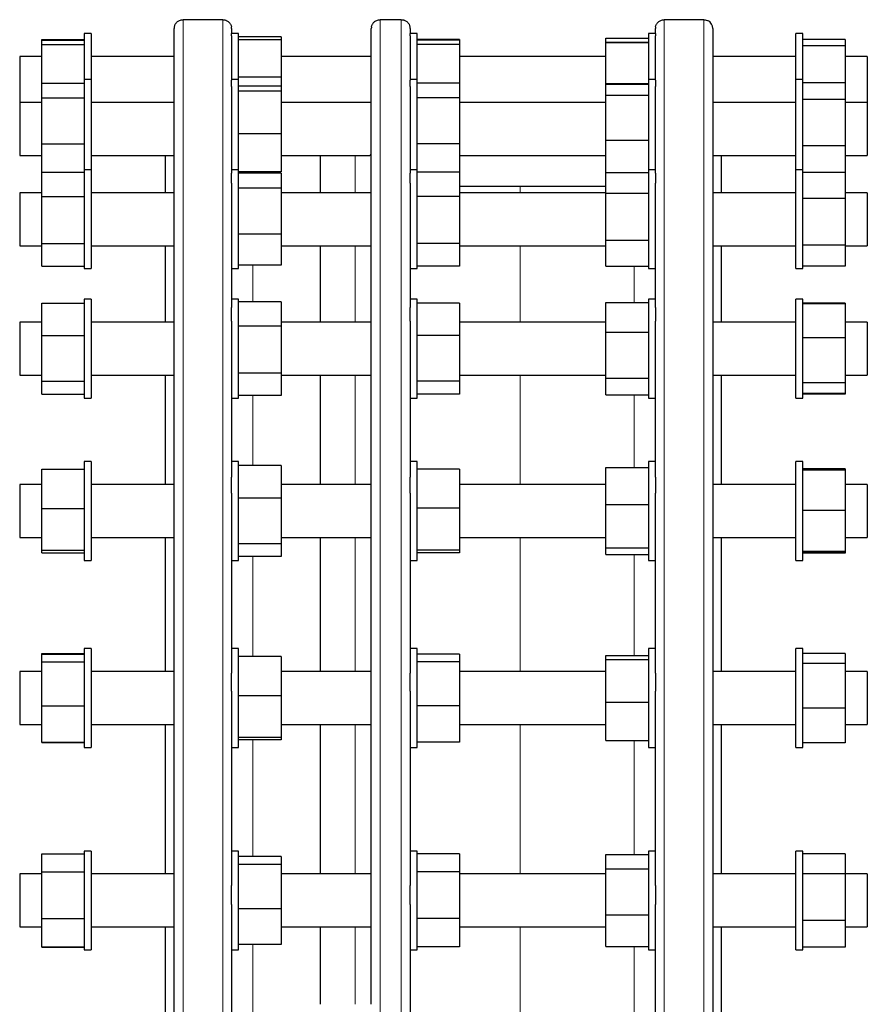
# Model space of a CAD drawing. Header units: millimetres. Extents: x 57 to 1880, y 65 to 1766.
# Tile 5 of 5: x 1400 to 1880, y 1187 to 1745. Entities that reach past the tile are written whole.
import ezdxf

# ---------------------------------------------------------------- set-up
doc = ezdxf.new("R2010")
doc.units = ezdxf.units.MM

msp = doc.modelspace()

# ---------------------------------------------------------------- linework, layer by layer
at = {"color": 7, "linetype": 'Continuous', "lineweight": 25}
for p, q in [((1487.6, 634.77), (1487.6, 1739.77)), ((1515.1, 1744.75), (1492.6, 1744.75)), ((1520.1, 1739.77), (1520.1, 1736.96)), ((1599.21, 1187.27), (1599.21, 1739.77)), ((1616.21, 1744.75), (1604.21, 1744.75)), ((1621.21, 1739.77), (1621.21, 1736.96)), ((1760.1, 1736.96), (1760.1, 1739.77)), ((1787.6, 1744.75), (1765.1, 1744.75)), ((1790.1, 1744.1), (1790.1, 1744.09)), ((1792.6, 1739.77), (1792.6, 1187.27)), ((1440.6, 1736.96), (1436.6, 1736.96)), ((1436.6, 1736.96), (1436.6, 1710.8)), ((1440.6, 1736.96), (1440.6, 1710.8)), ((1524.1, 1736.96), (1520.1, 1736.96)), ((1520.1, 1735.66), (1520.1, 1736.96)), ((1520.1, 1735.66), (1520.1, 1710.52)), ((1524.1, 1710.8), (1524.1, 1736.96)), ((1548.1, 1735.11), (1524.1, 1735.11)), ((1548.1, 1735.11), (1548.1, 1733.43)), ((1625.21, 1736.96), (1621.21, 1736.96)), ((1621.21, 1735.66), (1621.21, 1736.96)), ((1621.21, 1735.66), (1621.21, 1710.52)), ((1625.21, 1710.8), (1625.21, 1736.96)), ((1732.1, 1734.25), (1756.1, 1734.25)), ((1732.1, 1732.11), (1732.1, 1734.25)), ((1760.1, 1736.96), (1756.1, 1736.96)), ((1756.1, 1736.96), (1756.1, 1710.8)), ((1760.1, 1736.96), (1760.1, 1735.66)), ((1760.1, 1710.52), (1760.1, 1735.66)), ((1843.6, 1736.96), (1839.6, 1736.96)), ((1839.6, 1710.8), (1839.6, 1736.96)), ((1843.6, 1710.8), (1843.6, 1736.96)), ((1412.6, 1733.5), (1436.6, 1733.5)), ((1412.6, 1733.1), (1412.6, 1733.5)), ((1412.6, 1733.1), (1436.6, 1733.1)), ((1412.6, 1730.63), (1412.6, 1733.1)), ((1412.6, 1708.8), (1412.6, 1730.63)), ((1412.6, 1730.63), (1436.6, 1730.63)), ((1548.1, 1733.43), (1524.1, 1733.43)), ((1548.1, 1733.43), (1548.1, 1712.24)), ((1649.21, 1733.51), (1625.21, 1733.51)), ((1649.21, 1733.09), (1625.21, 1733.09)), ((1649.21, 1730.64), (1625.21, 1730.64)), ((1649.21, 1733.51), (1649.21, 1733.09)), ((1649.21, 1733.09), (1649.21, 1730.64)), ((1649.21, 1730.64), (1649.21, 1708.8)), ((1732.1, 1732.11), (1756.1, 1732.11)), ((1732.1, 1731.81), (1732.1, 1732.11)), ((1732.1, 1708.66), (1732.1, 1731.81)), ((1732.1, 1731.81), (1756.1, 1731.81)), ((1867.6, 1733.58), (1843.6, 1733.58)), ((1867.6, 1729.9), (1843.6, 1729.9)), ((1867.6, 1733.58), (1867.6, 1729.9)), ((1867.6, 1729.9), (1867.6, 1709.02)), ((1412.6, 1723.96), (1400.1, 1723.96)), ((1400.1, 1723.96), (1400.1, 1705.63)), ((1487.6, 1723.96), (1440.6, 1723.96)), ((1599.21, 1723.96), (1548.1, 1723.96)), ((1732.1, 1723.96), (1649.21, 1723.96)), ((1839.6, 1723.96), (1792.6, 1723.96)), ((1880.1, 1723.96), (1867.6, 1723.96)), ((1880.1, 1723.96), (1880.1, 1705.63)), ((1548.1, 1712.24), (1524.1, 1712.24)), ((1548.1, 1712.24), (1548.1, 1707.02)), ((1412.6, 1708.8), (1436.6, 1708.8)), ((1412.6, 1700.51), (1412.6, 1708.8)), ((1440.6, 1710.8), (1436.6, 1710.8)), ((1436.6, 1710.8), (1436.6, 1674.06)), ((1440.6, 1710.8), (1440.6, 1674.06)), ((1524.1, 1710.8), (1520.1, 1710.8)), ((1520.1, 1706.95), (1520.1, 1710.52)), ((1520.1, 1706.95), (1520.1, 1657.93)), ((1524.1, 1659.8), (1524.1, 1710.8)), ((1548.1, 1707.02), (1524.1, 1707.02)), ((1548.1, 1707.02), (1548.1, 1704.35)), ((1625.21, 1710.8), (1621.21, 1710.8)), ((1621.21, 1706.95), (1621.21, 1710.52)), ((1621.21, 1706.95), (1621.21, 1657.93)), ((1625.21, 1659.8), (1625.21, 1710.8)), ((1649.21, 1708.8), (1625.21, 1708.8)), ((1649.21, 1708.8), (1649.21, 1700.52)), ((1732.1, 1708.27), (1732.1, 1708.66)), ((1732.1, 1708.66), (1756.1, 1708.66)), ((1732.1, 1708.27), (1756.1, 1708.27)), ((1732.1, 1702.07), (1732.1, 1708.27)), ((1760.1, 1710.8), (1756.1, 1710.8)), ((1756.1, 1710.8), (1756.1, 1676.26)), ((1760.1, 1710.52), (1760.1, 1706.95)), ((1760.1, 1657.93), (1760.1, 1706.95)), ((1843.6, 1710.8), (1839.6, 1710.8)), ((1839.6, 1659.8), (1839.6, 1710.8)), ((1843.6, 1659.8), (1843.6, 1710.8)), ((1867.6, 1709.02), (1843.6, 1709.02)), ((1867.6, 1709.02), (1867.6, 1699.58)), ((1400.1, 1705.63), (1400.1, 1697.8)), ((1412.6, 1674.51), (1412.6, 1700.51)), ((1412.6, 1700.51), (1436.6, 1700.51)), ((1548.1, 1704.35), (1524.1, 1704.35)), ((1548.1, 1704.35), (1548.1, 1680.13)), ((1649.21, 1700.52), (1625.21, 1700.52)), ((1649.21, 1700.52), (1649.21, 1674.53)), ((1732.1, 1676.6), (1732.1, 1702.07)), ((1732.1, 1702.07), (1756.1, 1702.07)), ((1880.1, 1705.63), (1880.1, 1697.8)), ((1412.6, 1697.8), (1400.1, 1697.8)), ((1400.1, 1697.8), (1400.1, 1676.3)), ((1487.6, 1697.8), (1440.6, 1697.8)), ((1599.21, 1697.8), (1548.1, 1697.8)), ((1599.21, 1697.8), (1599.21, 1697.88)), ((1732.1, 1697.8), (1649.21, 1697.8)), ((1839.6, 1697.8), (1792.6, 1697.8)), ((1867.6, 1699.58), (1843.6, 1699.58)), ((1867.6, 1699.58), (1867.6, 1673.36)), ((1880.1, 1697.8), (1867.6, 1697.8)), ((1880.1, 1697.8), (1880.1, 1676.3)), ((1548.1, 1680.13), (1524.1, 1680.13)), ((1548.1, 1680.13), (1548.1, 1658.59)), ((1400.1, 1676.3), (1400.1, 1667.8)), ((1412.6, 1674.51), (1436.6, 1674.51)), ((1412.6, 1658.35), (1412.6, 1674.51)), ((1436.6, 1674.06), (1436.6, 1659.8)), ((1440.6, 1674.06), (1440.6, 1659.8)), ((1649.21, 1674.53), (1625.21, 1674.53)), ((1649.21, 1674.53), (1649.21, 1658.35)), ((1732.1, 1676.6), (1756.1, 1676.6)), ((1732.1, 1658.3), (1732.1, 1676.6)), ((1756.1, 1676.26), (1756.1, 1659.8)), ((1867.6, 1673.36), (1843.6, 1673.36)), ((1867.6, 1673.36), (1867.6, 1658.3)), ((1880.1, 1676.3), (1880.1, 1667.8)), ((1400.1, 1667.8), (1412.6, 1667.8)), ((1440.6, 1667.8), (1487.6, 1667.8)), ((1482.6, 1646.8), (1482.6, 1667.8)), ((1548.1, 1667.8), (1598.2, 1667.8)), ((1570.21, 1667.8), (1570.21, 1646.8)), ((1649.21, 1667.8), (1732.1, 1667.8)), ((1792.6, 1667.8), (1839.6, 1667.8)), ((1797.6, 1646.8), (1797.6, 1667.8)), ((1867.6, 1667.8), (1880.1, 1667.8)), ((1412.6, 1644.65), (1412.6, 1658.35)), ((1412.6, 1658.35), (1436.6, 1658.35)), ((1440.6, 1659.8), (1436.6, 1659.8)), ((1436.6, 1659.8), (1436.6, 1617.35)), ((1440.6, 1659.8), (1440.6, 1617.35)), ((1524.1, 1659.8), (1520.1, 1659.8)), ((1520.1, 1652.18), (1520.1, 1657.93)), ((1524.1, 1603.8), (1524.1, 1659.8)), ((1548.1, 1658.59), (1524.1, 1658.59)), ((1548.1, 1657.83), (1524.1, 1657.83)), ((1548.1, 1657.83), (1548.1, 1649.35)), ((1625.21, 1659.8), (1621.21, 1659.8)), ((1621.21, 1652.18), (1621.21, 1657.93)), ((1625.21, 1603.8), (1625.21, 1659.8)), ((1649.21, 1658.35), (1625.21, 1658.35)), ((1649.21, 1658.35), (1649.21, 1644.66)), ((1732.1, 1658.3), (1756.1, 1658.3)), ((1732.1, 1646.51), (1732.1, 1658.3)), ((1760.1, 1659.8), (1756.1, 1659.8)), ((1756.1, 1659.8), (1756.1, 1619.36)), ((1760.1, 1657.93), (1760.1, 1652.18)), ((1843.6, 1659.8), (1839.6, 1659.8)), ((1839.6, 1603.8), (1839.6, 1659.8)), ((1843.6, 1603.8), (1843.6, 1659.8)), ((1867.6, 1658.3), (1843.6, 1658.3)), ((1867.6, 1658.3), (1867.6, 1643.57)), ((1520.1, 1652.18), (1520.1, 1581.74)), ((1621.21, 1652.18), (1621.21, 1581.74)), ((1683.6, 1650.27), (1649.21, 1650.27)), ((1732.1, 1650.27), (1683.6, 1650.27)), ((1760.1, 1581.74), (1760.1, 1652.18)), ((1412.6, 1646.8), (1400.1, 1646.8)), ((1400.1, 1646.8), (1400.1, 1622.44)), ((1412.6, 1644.65), (1436.6, 1644.65)), ((1412.6, 1618.1), (1412.6, 1644.65)), ((1487.6, 1646.8), (1440.6, 1646.8)), ((1548.1, 1649.35), (1524.1, 1649.35)), ((1548.1, 1649.35), (1548.1, 1623.31)), ((1599.21, 1646.8), (1548.1, 1646.8)), ((1649.21, 1644.66), (1625.21, 1644.66)), ((1732.1, 1646.8), (1649.21, 1646.8)), ((1649.21, 1644.66), (1649.21, 1618.11)), ((1732.1, 1646.51), (1756.1, 1646.51)), ((1732.1, 1620), (1732.1, 1646.51)), ((1839.6, 1646.8), (1792.6, 1646.8)), ((1880.1, 1646.8), (1867.6, 1646.8)), ((1880.1, 1646.8), (1880.1, 1622.44)), ((1867.6, 1643.57), (1843.6, 1643.57)), ((1867.6, 1643.57), (1867.6, 1617.06)), ((1400.1, 1622.44), (1400.1, 1616.8)), ((1548.1, 1623.31), (1524.1, 1623.31)), ((1548.1, 1623.31), (1548.1, 1605.76)), ((1880.1, 1622.44), (1880.1, 1616.8)), ((1400.1, 1616.8), (1412.6, 1616.8)), ((1412.6, 1618.1), (1436.6, 1618.1)), ((1412.6, 1605.24), (1412.6, 1618.1)), ((1436.6, 1617.35), (1436.6, 1603.8)), ((1440.6, 1617.35), (1440.6, 1603.8)), ((1440.6, 1616.8), (1487.6, 1616.8)), ((1482.6, 1573.5), (1482.6, 1616.8)), ((1548.1, 1616.8), (1598.79, 1616.8)), ((1570.21, 1616.8), (1570.21, 1573.5)), ((1649.21, 1618.11), (1625.21, 1618.11)), ((1649.21, 1618.11), (1649.21, 1605.24)), ((1649.21, 1616.8), (1732.1, 1616.8)), ((1732.1, 1620), (1756.1, 1620)), ((1732.1, 1605.29), (1732.1, 1620)), ((1756.1, 1619.36), (1756.1, 1603.8)), ((1792.6, 1616.8), (1839.6, 1616.8)), ((1797.6, 1573.5), (1797.6, 1616.8)), ((1867.6, 1617.06), (1843.6, 1617.06)), ((1867.6, 1617.06), (1867.6, 1605.29)), ((1867.6, 1616.8), (1880.1, 1616.8)), ((1548.1, 1605.76), (1524.1, 1605.76)), ((1412.6, 1605.24), (1436.6, 1605.24)), ((1436.6, 1603.8), (1440.6, 1603.8)), ((1520.1, 1603.8), (1524.1, 1603.8)), ((1621.21, 1603.8), (1625.21, 1603.8)), ((1649.21, 1605.24), (1625.21, 1605.24)), ((1732.1, 1605.29), (1756.1, 1605.29)), ((1756.1, 1603.8), (1760.1, 1603.8)), ((1839.6, 1603.8), (1843.6, 1603.8)), ((1867.6, 1605.29), (1843.6, 1605.29)), ((1867.6, 1605.24), (1843.6, 1605.24)), ((1867.6, 1605.29), (1867.6, 1605.24)), ((1412.6, 1565.86), (1412.6, 1584.28)), ((1412.6, 1584.28), (1436.6, 1584.28)), ((1440.6, 1586.5), (1436.6, 1586.5)), ((1436.6, 1586.5), (1436.6, 1539.08)), ((1440.6, 1586.5), (1440.6, 1539.08)), ((1524.1, 1586.5), (1520.1, 1586.5)), ((1524.1, 1530.5), (1524.1, 1586.5)), ((1548.1, 1585.05), (1524.1, 1585.05)), ((1548.1, 1585.05), (1548.1, 1571.18)), ((1625.21, 1586.5), (1621.21, 1586.5)), ((1625.21, 1530.5), (1625.21, 1586.5)), ((1649.21, 1584.28), (1625.21, 1584.28)), ((1649.21, 1584.28), (1649.21, 1565.87)), ((1732.1, 1584.71), (1756.1, 1584.71)), ((1732.1, 1567.92), (1732.1, 1584.71)), ((1760.1, 1586.5), (1756.1, 1586.5)), ((1756.1, 1586.5), (1756.1, 1540.79)), ((1843.6, 1586.5), (1839.6, 1586.5)), ((1839.6, 1530.5), (1839.6, 1586.5)), ((1843.6, 1530.5), (1843.6, 1586.5)), ((1867.6, 1584.33), (1843.6, 1584.33)), ((1867.6, 1583.95), (1843.6, 1583.95)), ((1867.6, 1584.33), (1867.6, 1583.95)), ((1867.6, 1583.95), (1867.6, 1564.67)), ((1520.1, 1574.1), (1520.1, 1581.74)), ((1621.21, 1574.1), (1621.21, 1581.74)), ((1760.1, 1581.74), (1760.1, 1574.1)), ((1412.6, 1573.5), (1400.1, 1573.5)), ((1400.1, 1573.5), (1400.1, 1546.77)), ((1487.6, 1573.5), (1440.6, 1573.5)), ((1520.1, 1574.1), (1520.1, 1485.77)), ((1599.21, 1573.5), (1548.1, 1573.5)), ((1621.21, 1574.1), (1621.21, 1485.77)), ((1732.1, 1573.5), (1649.21, 1573.5)), ((1760.1, 1485.77), (1760.1, 1574.1)), ((1839.6, 1573.5), (1792.6, 1573.5)), ((1880.1, 1573.5), (1867.6, 1573.5)), ((1880.1, 1573.5), (1880.1, 1546.77)), ((1548.1, 1571.18), (1524.1, 1571.18)), ((1548.1, 1571.18), (1548.1, 1544.63)), ((1732.1, 1541.7), (1732.1, 1567.92)), ((1732.1, 1567.92), (1756.1, 1567.92)), ((1412.6, 1565.86), (1436.6, 1565.86)), ((1412.6, 1540.08), (1412.6, 1565.86)), ((1649.21, 1565.87), (1625.21, 1565.87)), ((1649.21, 1565.87), (1649.21, 1540.09)), ((1867.6, 1564.67), (1843.6, 1564.67)), ((1867.6, 1564.67), (1867.6, 1539.22)), ((1400.1, 1546.77), (1400.1, 1543.5)), ((1548.1, 1544.63), (1524.1, 1544.63)), ((1548.1, 1544.63), (1548.1, 1531.95)), ((1880.1, 1546.77), (1880.1, 1543.5)), ((1400.1, 1543.5), (1412.6, 1543.5)), ((1412.6, 1540.08), (1436.6, 1540.08)), ((1412.6, 1532.72), (1412.6, 1540.08)), ((1436.6, 1539.08), (1436.6, 1530.5)), ((1440.6, 1543.5), (1487.6, 1543.5)), ((1440.6, 1539.08), (1440.6, 1530.5)), ((1482.6, 1481.58), (1482.6, 1543.5)), ((1548.1, 1543.5), (1599.18, 1543.5)), ((1570.21, 1543.5), (1570.21, 1481.58)), ((1649.21, 1540.09), (1625.21, 1540.09)), ((1649.21, 1543.5), (1732.1, 1543.5)), ((1649.21, 1540.09), (1649.21, 1532.71)), ((1732.1, 1541.7), (1756.1, 1541.7)), ((1732.1, 1532.28), (1732.1, 1541.7)), ((1756.1, 1540.79), (1756.1, 1530.5)), ((1792.6, 1543.5), (1839.6, 1543.5)), ((1797.6, 1481.58), (1797.6, 1543.5)), ((1867.6, 1539.22), (1843.6, 1539.22)), ((1867.6, 1543.5), (1880.1, 1543.5)), ((1867.6, 1539.22), (1867.6, 1533.04)), ((1412.6, 1532.72), (1436.6, 1532.72)), ((1436.6, 1530.5), (1440.6, 1530.5)), ((1520.1, 1530.5), (1524.1, 1530.5)), ((1548.1, 1531.95), (1524.1, 1531.95)), ((1621.21, 1530.5), (1625.21, 1530.5)), ((1649.21, 1532.71), (1625.21, 1532.71)), ((1732.1, 1532.28), (1756.1, 1532.28)), ((1756.1, 1530.5), (1760.1, 1530.5)), ((1839.6, 1530.5), (1843.6, 1530.5)), ((1867.6, 1533.04), (1843.6, 1533.04)), ((1867.6, 1532.67), (1843.6, 1532.67)), ((1867.6, 1533.04), (1867.6, 1532.67)), ((1440.6, 1494.58), (1436.6, 1494.58)), ((1436.6, 1494.58), (1436.6, 1443.16)), ((1440.6, 1494.58), (1440.6, 1443.16)), ((1524.1, 1494.58), (1520.1, 1494.58)), ((1524.1, 1438.58), (1524.1, 1494.58)), ((1625.21, 1494.58), (1621.21, 1494.58)), ((1625.21, 1438.58), (1625.21, 1494.58)), ((1760.1, 1494.58), (1756.1, 1494.58)), ((1756.1, 1494.58), (1756.1, 1444.49)), ((1843.6, 1494.58), (1839.6, 1494.58)), ((1839.6, 1438.58), (1839.6, 1494.58)), ((1843.6, 1438.58), (1843.6, 1494.58)), ((1412.6, 1490.3), (1436.6, 1490.3)), ((1412.6, 1468.08), (1412.6, 1490.3)), ((1548.1, 1492.31), (1524.1, 1492.31)), ((1548.1, 1492.31), (1548.1, 1473.75)), ((1649.21, 1490.3), (1625.21, 1490.3)), ((1649.21, 1490.3), (1649.21, 1468.1)), ((1732.1, 1491.19), (1756.1, 1491.19)), ((1732.1, 1470.24), (1732.1, 1491.19)), ((1867.6, 1490.39), (1843.6, 1490.39)), ((1867.6, 1489.72), (1843.6, 1489.72)), ((1867.6, 1490.39), (1867.6, 1489.72)), ((1867.6, 1489.72), (1867.6, 1466.86)), ((1520.1, 1476.62), (1520.1, 1485.77)), ((1621.21, 1476.62), (1621.21, 1485.77)), ((1760.1, 1485.77), (1760.1, 1476.62)), ((1412.6, 1481.58), (1400.1, 1481.58)), ((1400.1, 1481.58), (1400.1, 1453.07)), ((1487.6, 1481.58), (1440.6, 1481.58)), ((1599.21, 1481.58), (1548.1, 1481.58)), ((1732.1, 1481.58), (1649.21, 1481.58)), ((1839.6, 1481.58), (1792.6, 1481.58)), ((1880.1, 1481.58), (1867.6, 1481.58)), ((1880.1, 1481.58), (1880.1, 1453.07)), ((1520.1, 1476.62), (1520.1, 1374.84)), ((1548.1, 1473.75), (1524.1, 1473.75)), ((1548.1, 1473.75), (1548.1, 1448.02)), ((1621.21, 1476.62), (1621.21, 1374.84)), ((1760.1, 1374.84), (1760.1, 1476.62)), ((1412.6, 1468.08), (1436.6, 1468.08)), ((1412.6, 1444.37), (1412.6, 1468.08)), ((1649.21, 1468.1), (1625.21, 1468.1)), ((1649.21, 1468.1), (1649.21, 1444.38)), ((1732.1, 1445.63), (1732.1, 1470.24)), ((1732.1, 1470.24), (1756.1, 1470.24)), ((1867.6, 1466.86), (1843.6, 1466.86)), ((1867.6, 1466.86), (1867.6, 1443.72)), ((1400.1, 1453.07), (1400.1, 1451.58)), ((1400.1, 1451.58), (1412.6, 1451.58)), ((1440.6, 1451.58), (1487.6, 1451.58)), ((1482.6, 1375.66), (1482.6, 1451.58)), ((1548.1, 1451.58), (1599.21, 1451.58)), ((1570.21, 1451.58), (1570.21, 1375.66)), ((1649.21, 1451.58), (1732.1, 1451.58)), ((1792.6, 1451.58), (1839.6, 1451.58)), ((1797.6, 1375.66), (1797.6, 1451.58)), ((1867.6, 1451.58), (1880.1, 1451.58)), ((1880.1, 1453.07), (1880.1, 1451.58)), ((1412.6, 1444.37), (1436.6, 1444.37)), ((1412.6, 1442.87), (1412.6, 1444.37)), ((1548.1, 1448.02), (1524.1, 1448.02)), ((1548.1, 1448.02), (1548.1, 1440.85)), ((1649.21, 1444.38), (1625.21, 1444.38)), ((1649.21, 1444.38), (1649.21, 1442.86)), ((1732.1, 1445.63), (1756.1, 1445.63)), ((1732.1, 1441.97), (1732.1, 1445.63)), ((1756.1, 1444.49), (1756.1, 1438.58)), ((1412.6, 1442.87), (1436.6, 1442.87)), ((1436.6, 1443.16), (1436.6, 1438.58)), ((1436.6, 1438.58), (1440.6, 1438.58)), ((1440.6, 1443.16), (1440.6, 1438.58)), ((1520.1, 1438.58), (1524.1, 1438.58)), ((1548.1, 1440.85), (1524.1, 1440.85)), ((1621.21, 1438.58), (1625.21, 1438.58)), ((1649.21, 1442.86), (1625.21, 1442.86)), ((1732.1, 1441.97), (1756.1, 1441.97)), ((1756.1, 1438.58), (1760.1, 1438.58)), ((1839.6, 1438.58), (1843.6, 1438.58)), ((1867.6, 1443.72), (1843.6, 1443.72)), ((1867.6, 1443.45), (1843.6, 1443.45)), ((1867.6, 1442.78), (1843.6, 1442.78)), ((1867.6, 1443.72), (1867.6, 1443.45)), ((1867.6, 1443.45), (1867.6, 1442.78)), ((1440.6, 1388.66), (1436.6, 1388.66)), ((1436.6, 1388.66), (1436.6, 1334.41)), ((1440.6, 1388.66), (1440.6, 1334.41)), ((1524.1, 1388.66), (1520.1, 1388.66)), ((1524.1, 1332.66), (1524.1, 1388.66)), ((1625.21, 1388.66), (1621.21, 1388.66)), ((1625.21, 1332.66), (1625.21, 1388.66)), ((1760.1, 1388.66), (1756.1, 1388.66)), ((1756.1, 1388.66), (1756.1, 1335.3)), ((1843.6, 1388.66), (1839.6, 1388.66)), ((1839.6, 1332.66), (1839.6, 1388.66)), ((1843.6, 1332.66), (1843.6, 1388.66)), ((1412.6, 1385.89), (1436.6, 1385.89)), ((1412.6, 1385.56), (1412.6, 1385.89)), ((1412.6, 1385.56), (1436.6, 1385.56)), ((1412.6, 1381.12), (1412.6, 1385.56)), ((1548.1, 1384.28), (1524.1, 1384.28)), ((1548.1, 1384.28), (1548.1, 1361.96)), ((1649.21, 1385.55), (1625.21, 1385.55)), ((1649.21, 1385.55), (1649.21, 1381.13)), ((1732.1, 1384.72), (1756.1, 1384.72)), ((1732.1, 1382.43), (1732.1, 1384.72)), ((1867.6, 1385.96), (1843.6, 1385.96)), ((1867.6, 1385.96), (1867.6, 1380.32)), ((1412.6, 1381.12), (1436.6, 1381.12)), ((1412.6, 1356.22), (1412.6, 1381.12)), ((1649.21, 1381.13), (1625.21, 1381.13)), ((1649.21, 1381.13), (1649.21, 1356.24)), ((1732.1, 1358.38), (1732.1, 1382.43)), ((1732.1, 1382.43), (1756.1, 1382.43)), ((1867.6, 1380.32), (1843.6, 1380.32)), ((1867.6, 1380.32), (1867.6, 1355.02)), ((1412.6, 1375.66), (1400.1, 1375.66)), ((1400.1, 1375.66), (1400.1, 1346.04)), ((1487.6, 1375.66), (1440.6, 1375.66)), ((1520.1, 1364.64), (1520.1, 1374.84)), ((1599.21, 1375.66), (1548.1, 1375.66)), ((1621.21, 1364.64), (1621.21, 1374.84)), ((1732.1, 1375.66), (1649.21, 1375.66)), ((1760.1, 1374.84), (1760.1, 1364.64)), ((1839.6, 1375.66), (1792.6, 1375.66)), ((1880.1, 1375.66), (1867.6, 1375.66)), ((1880.1, 1375.66), (1880.1, 1346.04)), ((1520.1, 1364.64), (1520.1, 1254.49)), ((1548.1, 1361.96), (1524.1, 1361.96)), ((1548.1, 1361.96), (1548.1, 1338.34)), ((1621.21, 1364.64), (1621.21, 1254.49)), ((1760.1, 1254.49), (1760.1, 1364.64)), ((1412.6, 1356.22), (1436.6, 1356.22)), ((1412.6, 1335.77), (1412.6, 1356.22)), ((1649.21, 1356.24), (1625.21, 1356.24)), ((1649.21, 1356.24), (1649.21, 1335.77)), ((1732.1, 1358.38), (1756.1, 1358.38)), ((1732.1, 1336.6), (1732.1, 1358.38)), ((1867.6, 1355.02), (1843.6, 1355.02)), ((1867.6, 1355.02), (1867.6, 1335.37)), ((1400.1, 1346.04), (1400.1, 1345.66)), ((1400.1, 1345.66), (1412.6, 1345.66)), ((1440.6, 1345.66), (1487.6, 1345.66)), ((1482.6, 1261.05), (1482.6, 1345.66)), ((1548.1, 1345.66), (1599.21, 1345.66)), ((1570.21, 1345.66), (1570.21, 1261.05)), ((1649.21, 1345.66), (1732.1, 1345.66)), ((1792.6, 1345.66), (1839.6, 1345.66)), ((1797.6, 1261.05), (1797.6, 1345.66)), ((1867.6, 1345.66), (1880.1, 1345.66)), ((1880.1, 1346.04), (1880.1, 1345.66)), ((1548.1, 1338.34), (1524.1, 1338.34)), ((1548.1, 1338.34), (1548.1, 1337.04)), ((1412.6, 1335.77), (1436.6, 1335.77)), ((1412.6, 1335.43), (1412.6, 1335.77)), ((1412.6, 1335.43), (1436.6, 1335.43)), ((1436.6, 1334.41), (1436.6, 1332.66)), ((1436.6, 1332.66), (1440.6, 1332.66)), ((1440.6, 1334.41), (1440.6, 1332.66)), ((1520.1, 1332.66), (1524.1, 1332.66)), ((1548.1, 1337.04), (1524.1, 1337.04)), ((1621.21, 1332.66), (1625.21, 1332.66)), ((1649.21, 1335.77), (1625.21, 1335.77)), ((1732.1, 1336.6), (1756.1, 1336.6)), ((1756.1, 1335.3), (1756.1, 1332.66)), ((1756.1, 1332.66), (1760.1, 1332.66)), ((1839.6, 1332.66), (1843.6, 1332.66)), ((1867.6, 1335.37), (1843.6, 1335.37)), ((1412.6, 1272.49), (1436.6, 1272.49)), ((1412.6, 1272.38), (1412.6, 1272.49)), ((1412.6, 1272.38), (1436.6, 1272.38)), ((1412.6, 1262.22), (1412.6, 1272.38)), ((1440.6, 1274.05), (1436.6, 1274.05)), ((1436.6, 1274.05), (1436.6, 1218.29)), ((1440.6, 1274.05), (1440.6, 1218.29)), ((1524.1, 1274.05), (1520.1, 1274.05)), ((1524.1, 1218.05), (1524.1, 1274.05)), ((1625.21, 1274.05), (1621.21, 1274.05)), ((1625.21, 1218.05), (1625.21, 1274.05)), ((1649.21, 1272.37), (1625.21, 1272.37)), ((1649.21, 1272.37), (1649.21, 1262.23)), ((1732.1, 1272), (1756.1, 1272)), ((1732.1, 1263.89), (1732.1, 1272)), ((1760.1, 1274.05), (1756.1, 1274.05)), ((1756.1, 1274.05), (1756.1, 1218.68)), ((1843.6, 1274.05), (1839.6, 1274.05)), ((1839.6, 1218.05), (1839.6, 1274.05)), ((1843.6, 1218.05), (1843.6, 1274.05)), ((1867.6, 1272.51), (1843.6, 1272.51)), ((1867.6, 1272.51), (1867.6, 1261.23)), ((1548.1, 1271.01), (1524.1, 1271.01)), ((1548.1, 1266.37), (1524.1, 1266.37)), ((1548.1, 1271.01), (1548.1, 1266.37)), ((1548.1, 1266.37), (1548.1, 1241.41)), ((1412.6, 1261.05), (1400.1, 1261.05)), ((1400.1, 1261.05), (1400.1, 1231.05)), ((1412.6, 1262.22), (1436.6, 1262.22)), ((1412.6, 1235.89), (1412.6, 1262.22)), ((1487.6, 1261.05), (1440.6, 1261.05)), ((1599.21, 1261.05), (1548.1, 1261.05)), ((1649.21, 1262.23), (1625.21, 1262.23)), ((1649.21, 1262.23), (1649.21, 1235.91)), ((1732.1, 1261.05), (1649.21, 1261.05)), ((1732.1, 1263.89), (1756.1, 1263.89)), ((1732.1, 1237.93), (1732.1, 1263.89)), ((1839.6, 1261.05), (1792.6, 1261.05)), ((1867.6, 1261.23), (1843.6, 1261.23)), ((1867.6, 1261.23), (1867.6, 1234.77)), ((1880.1, 1261.05), (1867.6, 1261.05)), ((1880.1, 1261.05), (1880.1, 1231.05)), ((1520.1, 1243.75), (1520.1, 1254.49)), ((1621.21, 1243.75), (1621.21, 1254.49)), ((1760.1, 1254.49), (1760.1, 1243.75)), ((1520.1, 1243.75), (1520.1, 1130.78)), ((1621.21, 1243.75), (1621.21, 1130.78)), ((1760.1, 1130.78), (1760.1, 1243.75)), ((1548.1, 1241.41), (1524.1, 1241.41)), ((1548.1, 1241.41), (1548.1, 1221.08)), ((1732.1, 1237.93), (1756.1, 1237.93)), ((1732.1, 1220.09), (1732.1, 1237.93)), ((1412.6, 1235.89), (1436.6, 1235.89)), ((1412.6, 1219.72), (1412.6, 1235.89)), ((1649.21, 1235.91), (1625.21, 1235.91)), ((1649.21, 1235.91), (1649.21, 1219.72)), ((1867.6, 1234.77), (1843.6, 1234.77)), ((1867.6, 1234.77), (1867.6, 1219.58)), ((1400.1, 1231.05), (1412.6, 1231.05)), ((1440.6, 1231.05), (1487.6, 1231.05)), ((1482.6, 1187.27), (1482.6, 1231.05)), ((1548.1, 1231.05), (1599.21, 1231.05)), ((1570.21, 1231.05), (1570.21, 1187.27)), ((1649.21, 1231.05), (1732.1, 1231.05)), ((1792.6, 1231.05), (1839.6, 1231.05)), ((1797.6, 1187.27), (1797.6, 1231.05)), ((1867.6, 1231.05), (1880.1, 1231.05)), ((1548.1, 1221.08), (1524.1, 1221.08)), ((1412.6, 1219.72), (1436.6, 1219.72)), ((1412.6, 1219.6), (1412.6, 1219.72)), ((1412.6, 1219.6), (1436.6, 1219.6)), ((1436.6, 1218.29), (1436.6, 1218.05)), ((1436.6, 1218.05), (1440.6, 1218.05)), ((1440.6, 1218.29), (1440.6, 1218.05)), ((1520.1, 1218.05), (1524.1, 1218.05)), ((1621.21, 1218.05), (1625.21, 1218.05)), ((1649.21, 1219.72), (1625.21, 1219.72)), ((1732.1, 1220.09), (1756.1, 1220.09)), ((1756.1, 1218.68), (1756.1, 1218.05)), ((1756.1, 1218.05), (1760.1, 1218.05)), ((1839.6, 1218.05), (1843.6, 1218.05)), ((1867.6, 1219.58), (1843.6, 1219.58)), ((1482.6, 1143.48), (1482.6, 1187.27)), ((1792.6, 1187.27), (1792.6, 634.77)), ((1797.6, 1143.48), (1797.6, 1187.27))]:
    msp.add_line(p, q, dxfattribs=at)
at = {"color": 8, "linetype": 'Continuous', "lineweight": 18}
for p, q in [((1492.6, 1744.75), (1492.6, 629.78)), ((1515.1, 629.78), (1515.1, 1744.75)), ((1604.21, 1744.75), (1604.21, 629.78)), ((1616.21, 629.78), (1616.21, 1744.75)), ((1765.1, 1744.75), (1765.1, 629.78)), ((1787.6, 629.78), (1787.6, 1744.75)), ((1590.08, 1646.8), (1590.08, 1667.8)), ((1532.1, 1658.59), (1532.1, 1657.83)), ((1683.6, 1650.27), (1683.6, 1646.8)), ((1590.08, 1573.5), (1590.08, 1616.8)), ((1683.6, 1616.8), (1683.6, 1573.5)), ((1532.1, 1605.76), (1532.1, 1585.05)), ((1748.1, 1584.71), (1748.1, 1605.29)), ((1590.08, 1481.58), (1590.08, 1543.5)), ((1683.6, 1543.5), (1683.6, 1481.58)), ((1532.1, 1531.95), (1532.1, 1492.31)), ((1748.1, 1491.19), (1748.1, 1532.28)), ((1590.08, 1375.66), (1590.08, 1451.58)), ((1683.6, 1451.58), (1683.6, 1375.66)), ((1532.1, 1440.85), (1532.1, 1384.28)), ((1748.1, 1384.72), (1748.1, 1441.97)), ((1590.08, 1261.05), (1590.08, 1345.66)), ((1683.6, 1345.66), (1683.6, 1261.05)), ((1532.1, 1337.04), (1532.1, 1271.01)), ((1748.1, 1272), (1748.1, 1336.6)), ((1590.08, 1187.27), (1590.08, 1231.05)), ((1683.6, 1231.05), (1683.6, 1143.48)), ((1532.1, 1221.08), (1532.1, 1187.27)), ((1748.1, 1155.04), (1748.1, 1220.09)), ((1532.1, 1187.27), (1532.1, 1154.84))]:
    msp.add_line(p, q, dxfattribs=at)
at = {"color": 7, "linetype": 'Continuous', "lineweight": 25}
for centre, start, end in [((1492.6, 1739.77), 168.4659, 180), ((1515.1, 1739.77), 0, 11.5934), ((1604.21, 1739.77), 168.4659, 180), ((1616.21, 1739.77), 0, 11.5934), ((1765.1, 1739.77), 168.4659, 180), ((1787.6, 1739.77), 0, 60)]:
    msp.add_arc(centre, 5, start, end, dxfattribs=at)
for points, knots in [([(1487.7, 1740.77), (1487.8, 1741.24), (1487.96, 1741.7), (1488.33, 1742.37), (1488.47, 1742.59), (1488.79, 1743.01), (1488.97, 1743.21), (1489.38, 1743.59), (1489.61, 1743.77), (1490.1, 1744.1), (1490.37, 1744.24), (1490.96, 1744.49), (1491.27, 1744.58), (1491.92, 1744.72), (1492.26, 1744.75), (1492.6, 1744.75)], [0, 0, 0, 0, 0.25, 0.25, 0.375, 0.375, 0.5, 0.5, 0.625, 0.625, 0.75, 0.75, 0.875, 0.875, 1, 1, 1, 1]), ([(1515.1, 1744.75), (1515.44, 1744.75), (1515.78, 1744.72), (1516.27, 1744.62), (1516.43, 1744.58), (1516.74, 1744.48), (1516.89, 1744.43), (1517.33, 1744.24), (1517.6, 1744.1), (1518.1, 1743.77), (1518.32, 1743.59), (1518.73, 1743.21), (1518.91, 1743.01), (1519.23, 1742.59), (1519.37, 1742.37), (1519.74, 1741.71), (1519.9, 1741.24), (1520, 1740.77)], [0, 0, 0, 0, 0.125, 0.125, 0.1875, 0.1875, 0.25, 0.25, 0.375, 0.375, 0.5, 0.5, 0.625, 0.625, 0.75, 0.75, 1, 1, 1, 1]), ([(1599.31, 1740.77), (1599.41, 1741.24), (1599.57, 1741.7), (1599.94, 1742.37), (1600.08, 1742.59), (1600.4, 1743.01), (1600.58, 1743.21), (1600.99, 1743.59), (1601.21, 1743.77), (1601.71, 1744.1), (1601.98, 1744.24), (1602.56, 1744.49), (1602.88, 1744.58), (1603.53, 1744.72), (1603.87, 1744.75), (1604.21, 1744.75)], [0, 0, 0, 0, 0.25, 0.25, 0.375, 0.375, 0.5, 0.5, 0.625, 0.625, 0.75, 0.75, 0.875, 0.875, 1, 1, 1, 1]), ([(1616.21, 1744.75), (1616.55, 1744.75), (1616.89, 1744.72), (1617.37, 1744.62), (1617.53, 1744.58), (1617.85, 1744.48), (1618, 1744.43), (1618.43, 1744.24), (1618.71, 1744.1), (1619.2, 1743.77), (1619.43, 1743.59), (1619.84, 1743.21), (1620.02, 1743.01), (1620.34, 1742.59), (1620.48, 1742.37), (1620.84, 1741.71), (1621.01, 1741.24), (1621.11, 1740.77)], [0, 0, 0, 0, 0.125, 0.125, 0.1875, 0.1875, 0.25, 0.25, 0.375, 0.375, 0.5, 0.5, 0.625, 0.625, 0.75, 0.75, 1, 1, 1, 1]), ([(1760.2, 1740.77), (1760.3, 1741.24), (1760.46, 1741.7), (1760.83, 1742.37), (1760.97, 1742.59), (1761.29, 1743.01), (1761.47, 1743.21), (1761.88, 1743.59), (1762.11, 1743.77), (1762.6, 1744.1), (1762.87, 1744.24), (1763.46, 1744.49), (1763.77, 1744.58), (1764.42, 1744.72), (1764.76, 1744.75), (1765.1, 1744.75)], [0, 0, 0, 0, 0.25, 0.25, 0.375, 0.375, 0.5, 0.5, 0.625, 0.625, 0.75, 0.75, 0.875, 0.875, 1, 1, 1, 1]), ([(1787.6, 1744.75), (1788.06, 1744.75), (1788.5, 1744.69), (1789.36, 1744.46), (1789.75, 1744.29), (1790.1, 1744.09)], [0, 0, 0, 0, 0.5, 0.5, 1, 1, 1, 1]), ([(1598.2, 1667.81), (1598.26, 1667.81), (1598.38, 1667.82), (1598.58, 1667.94), (1598.78, 1668.16), (1598.97, 1668.46), (1599.11, 1668.85), (1599.19, 1669.27), (1599.2, 1669.59), (1599.21, 1669.75)], [0, 0, 0, 0, 0.127451, 0.279774, 0.432093, 0.588368, 0.744616, 0.871889, 1, 1, 1, 1]), ([(1598.79, 1616.8), (1598.85, 1616.81), (1598.97, 1616.82), (1599.11, 1616.96), (1599.19, 1617.16), (1599.2, 1617.33), (1599.21, 1617.42)], [0, 0, 0, 0, 0.267233, 0.545378, 0.771942, 1, 1, 1, 1])]:
    msp.add_open_spline(points, degree=3, knots=knots, dxfattribs=at)

doc.saveas('drawing.dxf')
